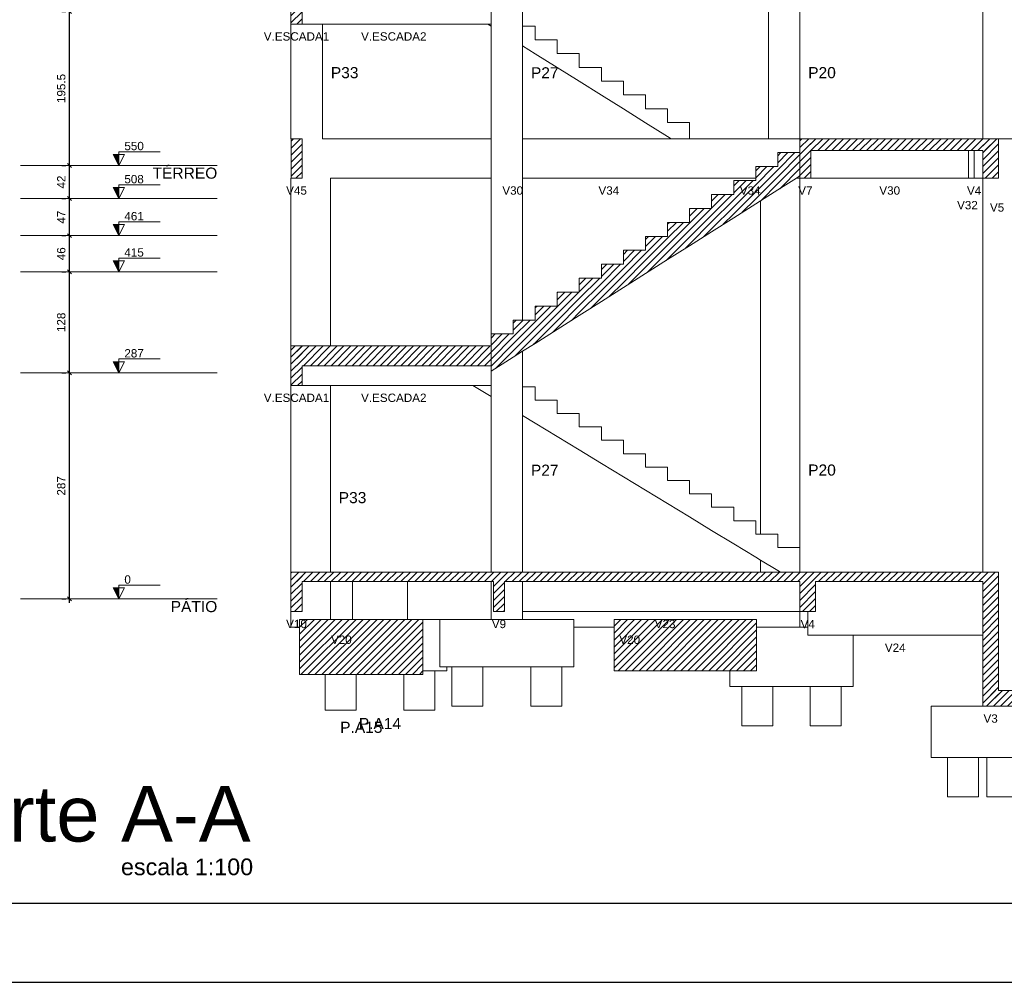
# Model space of a CAD drawing. Header units: millimetres. Extents: x 10 to 1250, y -62 to 528.
# Tile 150 of 256: x 56 to 68, y 198 to 210. Entities that reach past the tile are written whole.
import ezdxf

# ---------------------------------------------------------------- set-up
doc = ezdxf.new("R2010")
doc.units = ezdxf.units.MM
doc.header["$LTSCALE"] = 0.05
for name, color, linetype, lineweight in [('FO-Cortes', 9, 'Continuous', 5), ('FO-Cotas', 5, 'Continuous', 5), ('FO-Eixos', 5, 'Continuous', 5), ('FO-Hachuras das lajes', 1, 'Continuous', 20), ('FO-Hachuras dos pilares', 9, 'Continuous', 5), ('FO-Níveis', 9, 'Continuous', 5), ('FO-Pilares pré-moldados', 3, 'Continuous', 20), ('FO-Seção das fundações', 9, 'Continuous', 5), ('FO-Títulos', 7, 'Continuous', 5)]:
    doc.layers.add(name, color=color, linetype=linetype, lineweight=lineweight)
doc.layers.add('FOLHA_PADRÃO', color=7, linetype='Continuous')
doc.styles.add('Arial', font='arial.ttf')
doc.styles.get("Standard").update_dxf_attribs({"font": 'arial.ttf'})
doc.dimstyles.new('UM_50.000000', dxfattribs={"dimtxt": 0.18, "dimasz": 0.1, "dimexe": 0.1, "dimexo": 0.2, "dimgap": 0.1, "dimtad": 1, "dimdec": 1, "dimlfac": 50, "dimzin": 0, "dimdsep": 46, "dimtxsty": 'Standard', "dimblk": 'OBLIQUE', "dimcen": 0.09, "dimdle": 0.1, "dimadec": 1, "dimazin": 2, "dimtfac": 1, "dimtdec": 1, "dimtofl": 0, "dimtmove": 0, "dimatfit": 3, "dimldrblk": 'OBLIQUE', "dimfxl": 1, "dimtolj": 1, "dimarcsym": 1})
pattern_1 = [(45, (-127.84726, -34.92108), (-0.08838835, 0.08838835), [])]

# ---------------------------------------------------------------- blocks, each defined once
blk = doc.blocks.new('A1EST. 1500')
at = {"layer": 'FOLHA_PADRÃO', "color": 1, "linetype": 'Continuous'}
blk.add_line((0, 0), (150.008, 0), dxfattribs=at)
at = {"layer": 'FOLHA_PADRÃO', "color": 6, "linetype": 'Continuous'}
blk.add_lwpolyline([(149, 58.4), (149, 1), (1, 1), (1, 58.4), (149, 58.4)], dxfattribs=at)
blk = doc.blocks.new('_Oblique')
at = {"color": 0, "linetype": 'ByBlock', "lineweight": -2}
blk.add_line((-0.5, -0.5), (0.5, 0.5), dxfattribs=at)
blk = doc.blocks.new('*D289')
at = {"layer": 'Defpoints', "color": 0, "transparency": 16777216}
for p in [(93.066, 48.243), (93.066, 48.243), (93.066, 42.503)]:
    blk.add_point(p, dxfattribs=at)
at = {"layer": 'FO-Hachuras das lajes', "color": 0, "linetype": 'Continuous', "lineweight": -2, "transparency": 16777216}
for p, q in [((93.066, 42.403), (93.066, 48.343)), ((92.866, 48.243), (92.966, 48.243)), ((92.866, 42.503), (92.966, 42.503))]:
    blk.add_line(p, q, dxfattribs=at)
at = {"layer": 'FO-Hachuras das lajes', "color": 0, "lineweight": -2, "transparency": 16777216, "xscale": 0.1, "yscale": 0.1, "zscale": 0.1}
for p, rotation in [((93.066, 48.243), 90), ((93.066, 42.503), 270)]:
    blk.add_blockref('_Oblique', p, dxfattribs=dict(at, rotation=rotation))
at = {"layer": 'FO-Hachuras das lajes', "transparency": 16777216, "insert": (92.854, 45.373), "char_height": 0.2118, "attachment_point": 5, "rotation": 90, "style": 'Arial'}
blk.add_mtext('\\A1;287', dxfattribs=at)
blk = doc.blocks.new('*D290')
at = {"layer": 'Defpoints', "color": 0, "transparency": 16777216}
for p in [(93.066, 50.803), (93.066, 50.803), (93.066, 48.243)]:
    blk.add_point(p, dxfattribs=at)
at = {"layer": 'FO-Hachuras das lajes', "color": 0, "linetype": 'Continuous', "lineweight": -2, "transparency": 16777216}
for p, q in [((92.866, 50.803), (92.966, 50.803)), ((93.066, 48.143), (93.066, 50.903)), ((92.866, 48.243), (92.966, 48.243))]:
    blk.add_line(p, q, dxfattribs=at)
at = {"layer": 'FO-Hachuras das lajes', "color": 0, "lineweight": -2, "transparency": 16777216, "xscale": 0.1, "yscale": 0.1, "zscale": 0.1}
for p, rotation in [((93.066, 50.803), 90), ((93.066, 48.243), 270)]:
    blk.add_blockref('_Oblique', p, dxfattribs=dict(at, rotation=rotation))
at = {"layer": 'FO-Hachuras das lajes', "transparency": 16777216, "insert": (92.854, 49.523), "char_height": 0.2118, "attachment_point": 5, "rotation": 90, "style": 'Arial'}
blk.add_mtext('\\A1;128', dxfattribs=at)
blk = doc.blocks.new('*D291')
at = {"layer": 'Defpoints', "color": 0, "transparency": 16777216}
for p in [(93.066, 51.723), (93.066, 51.723), (93.066, 50.803)]:
    blk.add_point(p, dxfattribs=at)
at = {"layer": 'FO-Hachuras das lajes', "color": 0, "linetype": 'Continuous', "lineweight": -2, "transparency": 16777216}
for p, q in [((93.066, 50.703), (93.066, 51.823)), ((92.866, 51.723), (92.966, 51.723)), ((92.866, 50.803), (92.966, 50.803))]:
    blk.add_line(p, q, dxfattribs=at)
at = {"layer": 'FO-Hachuras das lajes', "color": 0, "lineweight": -2, "transparency": 16777216, "xscale": 0.1, "yscale": 0.1, "zscale": 0.1}
for p, rotation in [((93.066, 51.723), 90), ((93.066, 50.803), 270)]:
    blk.add_blockref('_Oblique', p, dxfattribs=dict(at, rotation=rotation))
at = {"layer": 'FO-Hachuras das lajes', "transparency": 16777216, "insert": (92.854, 51.263), "char_height": 0.2118, "attachment_point": 5, "rotation": 90, "style": 'Arial'}
blk.add_mtext('\\A1;46', dxfattribs=at)
blk = doc.blocks.new('*D292')
at = {"layer": 'Defpoints', "color": 0, "transparency": 16777216}
for p in [(93.066, 52.663), (93.066, 52.663), (93.066, 51.723)]:
    blk.add_point(p, dxfattribs=at)
at = {"layer": 'FO-Hachuras das lajes', "color": 0, "linetype": 'Continuous', "lineweight": -2, "transparency": 16777216}
for p, q in [((93.066, 51.623), (93.066, 52.763)), ((92.866, 52.663), (92.966, 52.663)), ((92.866, 51.723), (92.966, 51.723))]:
    blk.add_line(p, q, dxfattribs=at)
at = {"layer": 'FO-Hachuras das lajes', "color": 0, "lineweight": -2, "transparency": 16777216, "xscale": 0.1, "yscale": 0.1, "zscale": 0.1}
for p, rotation in [((93.066, 52.663), 90), ((93.066, 51.723), 270)]:
    blk.add_blockref('_Oblique', p, dxfattribs=dict(at, rotation=rotation))
at = {"layer": 'FO-Hachuras das lajes', "transparency": 16777216, "insert": (92.854, 52.193), "char_height": 0.2118, "attachment_point": 5, "rotation": 90, "style": 'Arial'}
blk.add_mtext('\\A1;47', dxfattribs=at)
blk = doc.blocks.new('*D293')
at = {"layer": 'Defpoints', "color": 0, "transparency": 16777216}
for p in [(93.066, 53.503), (93.066, 53.503), (93.066, 52.663)]:
    blk.add_point(p, dxfattribs=at)
at = {"layer": 'FO-Hachuras das lajes', "color": 0, "linetype": 'Continuous', "lineweight": -2, "transparency": 16777216}
for p, q in [((92.866, 53.503), (92.966, 53.503)), ((93.066, 52.563), (93.066, 53.603)), ((92.866, 52.663), (92.966, 52.663))]:
    blk.add_line(p, q, dxfattribs=at)
at = {"layer": 'FO-Hachuras das lajes', "color": 0, "lineweight": -2, "transparency": 16777216, "xscale": 0.1, "yscale": 0.1, "zscale": 0.1}
for p, rotation in [((93.066, 53.503), 90), ((93.066, 52.663), 270)]:
    blk.add_blockref('_Oblique', p, dxfattribs=dict(at, rotation=rotation))
at = {"layer": 'FO-Hachuras das lajes', "transparency": 16777216, "insert": (92.854, 53.083), "char_height": 0.2118, "attachment_point": 5, "rotation": 90, "style": 'Arial'}
blk.add_mtext('\\A1;42', dxfattribs=at)
blk = doc.blocks.new('*D294')
at = {"layer": 'Defpoints', "color": 0, "transparency": 16777216}
for p in [(93.066, 57.413), (93.066, 57.413), (93.066, 53.503)]:
    blk.add_point(p, dxfattribs=at)
at = {"layer": 'FO-Hachuras das lajes', "color": 0, "linetype": 'Continuous', "lineweight": -2, "transparency": 16777216}
for p, q in [((93.066, 53.403), (93.066, 57.513)), ((92.866, 57.413), (92.966, 57.413)), ((92.866, 53.503), (92.966, 53.503))]:
    blk.add_line(p, q, dxfattribs=at)
at = {"layer": 'FO-Hachuras das lajes', "color": 0, "lineweight": -2, "transparency": 16777216, "xscale": 0.1, "yscale": 0.1, "zscale": 0.1}
for p, rotation in [((93.066, 57.413), 90), ((93.066, 53.503), 270)]:
    blk.add_blockref('_Oblique', p, dxfattribs=dict(at, rotation=rotation))
at = {"layer": 'FO-Hachuras das lajes', "transparency": 16777216, "insert": (92.854, 55.458), "char_height": 0.2118, "attachment_point": 5, "rotation": 90, "style": 'Arial'}
blk.add_mtext('\\A1;195.5', dxfattribs=at)
blk = doc.blocks.new('BBBBB')
at = {"layer": 'FO-Níveis', "linetype": 'Continuous'}
h = blk.add_hatch(dxfattribs=at)
h.set_pattern_fill('ANSI31', color=256, style=0)
h.set_pattern_definition(pattern_1)
h.paths.add_polyline_path([(-29.8391, 21.4921), (-29.5591, 21.4921), (-29.5591, 22.4921), (-29.8391, 22.4921), (-29.8391, 21.4921)])
h = blk.add_hatch(dxfattribs=at)
h.set_pattern_fill('ANSI31', color=256, style=0)
h.set_pattern_definition(pattern_1)
h.paths.add_polyline_path([(-29.8385, 17.5821), (-29.5585, 17.5821), (-29.5585, 18.5821), (-29.8385, 18.5821), (-29.8385, 17.5821)])
h = blk.add_hatch(dxfattribs=at)
h.set_pattern_fill('ANSI31', color=256, style=0)
h.set_pattern_definition(pattern_1)
h.paths.add_polyline_path([(-16.9191, 18.2821), (-11.8751, 18.2821), (-11.8751, 18.5821), (-16.9191, 18.5821), (-16.9191, 18.2821)])
h = blk.add_hatch(dxfattribs=at)
h.set_pattern_fill('ANSI31', color=256, style=0)
h.set_pattern_definition(pattern_1)
h.paths.add_polyline_path([(-16.9191, 17.5821), (-16.6391, 17.5821), (-16.6391, 18.5821), (-16.9191, 18.5821), (-16.9191, 17.5821)])
h = blk.add_hatch(dxfattribs=at)
h.set_pattern_fill('ANSI31', color=256, style=0)
h.set_pattern_definition(pattern_1)
h.paths.add_polyline_path([(-12.2751, 17.5821), (-11.8751, 17.5821), (-11.8751, 18.5821), (-12.2751, 18.5821), (-12.2751, 17.5821)])
h = blk.add_hatch(dxfattribs=at)
h.set_pattern_fill('ANSI31', color=256, style=0)
h.set_pattern_definition(pattern_1)
h.paths.add_polyline_path([(-16.9191, 17.6366), (-17.4791, 17.2826), (-17.4791, 18.2281), (-16.9191, 18.2281), (-16.9191, 17.6366)])
h = blk.add_hatch(dxfattribs=at)
h.set_pattern_fill('ANSI31', color=256, style=0)
h.set_pattern_definition(pattern_1)
h.paths.add_polyline_path([(-17.4791, 17.2826), (-18.0391, 16.9286), (-18.0391, 17.8741), (-17.4791, 17.8741), (-17.4791, 17.2826)])
h = blk.add_hatch(dxfattribs=at)
h.set_pattern_fill('ANSI31', color=256, style=0)
h.set_pattern_definition(pattern_1)
h.paths.add_polyline_path([(-18.0391, 16.9286), (-18.5991, 16.5746), (-18.5991, 17.5201), (-18.0391, 17.5201), (-18.0391, 16.9286)])
h = blk.add_hatch(dxfattribs=at)
h.set_pattern_fill('ANSI31', color=256, style=0)
h.set_pattern_definition(pattern_1)
h.paths.add_polyline_path([(-18.5991, 16.5746), (-19.1591, 16.2206), (-19.1591, 17.1661), (-18.5991, 17.1661), (-18.5991, 16.5746)])
h = blk.add_hatch(dxfattribs=at)
h.set_pattern_fill('ANSI31', color=256, style=0)
h.set_pattern_definition(pattern_1)
h.paths.add_polyline_path([(-19.1591, 16.2206), (-19.7191, 15.8666), (-19.7191, 16.8121), (-19.1591, 16.8121), (-19.1591, 16.2206)])
h = blk.add_hatch(dxfattribs=at)
h.set_pattern_fill('ANSI31', color=256, style=0)
h.set_pattern_definition(pattern_1)
h.paths.add_polyline_path([(-19.7191, 15.8666), (-20.2791, 15.5126), (-20.2791, 16.4581), (-19.7191, 16.4581), (-19.7191, 15.8666)])
h = blk.add_hatch(dxfattribs=at)
h.set_pattern_fill('ANSI31', color=256, style=0)
h.set_pattern_definition(pattern_1)
h.paths.add_polyline_path([(-20.2791, 15.5126), (-20.8391, 15.1586), (-20.8391, 16.1041), (-20.2791, 16.1041), (-20.2791, 15.5126)])
h = blk.add_hatch(dxfattribs=at)
h.set_pattern_fill('ANSI31', color=256, style=0)
h.set_pattern_definition(pattern_1)
h.paths.add_polyline_path([(-20.8391, 15.1586), (-21.3991, 14.8046), (-21.3991, 15.7501), (-20.8391, 15.7501), (-20.8391, 15.1586)])
h = blk.add_hatch(dxfattribs=at)
h.set_pattern_fill('ANSI31', color=256, style=0)
h.set_pattern_definition(pattern_1)
h.paths.add_polyline_path([(-21.3991, 14.8046), (-21.9591, 14.4506), (-21.9591, 15.3961), (-21.3991, 15.3961), (-21.3991, 14.8046)])
h = blk.add_hatch(dxfattribs=at)
h.set_pattern_fill('ANSI31', color=256, style=0)
h.set_pattern_definition(pattern_1)
h.paths.add_polyline_path([(-21.9591, 14.4506), (-22.5191, 14.0966), (-22.5191, 15.0421), (-21.9591, 15.0421), (-21.9591, 14.4506)])
h = blk.add_hatch(dxfattribs=at)
h.set_pattern_fill('ANSI31', color=256, style=0)
h.set_pattern_definition(pattern_1)
h.paths.add_polyline_path([(-22.5191, 14.0966), (-23.0791, 13.7426), (-23.0791, 14.6881), (-22.5191, 14.6881), (-22.5191, 14.0966)])
h = blk.add_hatch(dxfattribs=at)
h.set_pattern_fill('ANSI31', color=256, style=0)
h.set_pattern_definition(pattern_1)
h.paths.add_polyline_path([(-23.0791, 13.7426), (-23.6391, 13.3886), (-23.6391, 14.3341), (-23.0791, 14.3341), (-23.0791, 13.7426)])
h = blk.add_hatch(dxfattribs=at)
h.set_pattern_fill('ANSI31', color=256, style=0)
h.set_pattern_definition(pattern_1)
h.paths.add_polyline_path([(-23.6391, 13.3886), (-24.1991, 13.0346), (-24.1991, 13.9801), (-23.6391, 13.9801), (-23.6391, 13.3886)])
h = blk.add_hatch(dxfattribs=at)
h.set_pattern_fill('ANSI31', color=256, style=0)
h.set_pattern_definition(pattern_1)
h.paths.add_polyline_path([(-24.1991, 13.0346), (-24.7591, 12.6806), (-24.7591, 13.6261), (-24.1991, 13.6261), (-24.1991, 13.0346)])
h = blk.add_hatch(dxfattribs=at)
h.set_pattern_fill('ANSI31', color=256, style=0)
h.set_pattern_definition(pattern_1)
h.paths.add_polyline_path([(-29.8391, 12.8221), (-24.7591, 12.8221), (-24.7591, 13.3221), (-29.8391, 13.3221), (-29.8391, 12.8221)])
h = blk.add_hatch(dxfattribs=at)
h.set_pattern_fill('ANSI31', color=256, style=0)
h.set_pattern_definition(pattern_1)
h.paths.add_polyline_path([(-29.8391, 12.3221), (-29.5591, 12.3221), (-29.5591, 13.3221), (-29.8391, 13.3221), (-29.8391, 12.3221)])
h = blk.add_hatch(dxfattribs=at)
h.set_pattern_fill('ANSI31', color=256, style=0)
h.set_pattern_definition(pattern_1)
h.paths.add_polyline_path([(-29.8391, 7.3421), (-24.4191, 7.3421), (-24.4191, 7.5821), (-29.8391, 7.5821), (-29.8391, 7.3421)])
h = blk.add_hatch(dxfattribs=at)
h.set_pattern_fill('ANSI31', color=256, style=0)
h.set_pattern_definition(pattern_1)
h.paths.add_polyline_path([(-29.8391, 6.5821), (-29.5591, 6.5821), (-29.5591, 7.5821), (-29.8391, 7.5821), (-29.8391, 6.5821)])
h = blk.add_hatch(dxfattribs=at)
h.set_pattern_fill('ANSI31', color=256, style=0)
h.set_pattern_definition(pattern_1)
h.paths.add_polyline_path([(-24.6991, 7.3421), (-16.5191, 7.3421), (-16.5191, 7.5821), (-24.6991, 7.5821), (-24.6991, 7.3421)])
h = blk.add_hatch(dxfattribs=at)
h.set_pattern_fill('ANSI31', color=256, style=0)
h.set_pattern_definition(pattern_1)
h.paths.add_polyline_path([(-24.6991, 6.5821), (-24.4191, 6.5821), (-24.4191, 7.5821), (-24.6991, 7.5821), (-24.6991, 6.5821)])
h = blk.add_hatch(dxfattribs=at)
h.set_pattern_fill('ANSI31', color=256, style=0)
h.set_pattern_definition(pattern_1)
h.paths.add_polyline_path([(-16.9191, 7.3421), (-11.8751, 7.3421), (-11.8751, 7.5821), (-16.9191, 7.5821), (-16.9191, 7.3421)])
h = blk.add_hatch(dxfattribs=at)
h.set_pattern_fill('ANSI31', color=256, style=0)
h.set_pattern_definition(pattern_1)
h.paths.add_polyline_path([(-16.9191, 6.5821), (-16.5191, 6.5821), (-16.5191, 7.5821), (-16.9191, 7.5821), (-16.9191, 6.5821)])
h = blk.add_hatch(dxfattribs=at)
h.set_pattern_fill('ANSI31', color=256, style=0)
h.set_pattern_definition(pattern_1)
h.paths.add_polyline_path([(-12.2751, 4.1821), (-11.8751, 4.1821), (-11.8751, 7.5821), (-12.2751, 7.5821), (-12.2751, 4.1821)])
h = blk.add_hatch(dxfattribs=at)
h.set_pattern_fill('ANSI31', color=256, style=0)
h.set_pattern_definition(pattern_1)
h.paths.add_polyline_path([(-29.6192, 4.9821), (-26.4871, 4.9821), (-26.4871, 6.3821), (-29.6192, 6.3821), (-29.6192, 4.9821)])
h = blk.add_hatch(dxfattribs=at)
h.set_pattern_fill('ANSI31', color=256, style=0)
h.set_pattern_definition(pattern_1)
h.paths.add_polyline_path([(-21.6374, 5.0821), (-18.0208, 5.0821), (-18.0208, 6.3821), (-21.6374, 6.3821), (-21.6374, 5.0821)])
h = blk.add_hatch(dxfattribs=at)
h.set_pattern_fill('ANSI31', color=256, style=0)
h.set_pattern_definition(pattern_1)
h.paths.add_polyline_path([(-12.2751, 4.1821), (-7.648, 4.1821), (-7.648, 4.5821), (-12.2751, 4.5821), (-12.2751, 4.1821)])
at = {"layer": 'FO-Cotas'}
for p, q in [((-23.9591, 21.4421), (-23.9591, 22.4921)), ((-17.7191, 22.4921), (-17.7191, 18.5821)), ((-16.9191, 18.5821), (-16.9191, 22.4921)), ((-12.2751, 22.4921), (-12.2751, 18.5821)), ((-24.7591, 21.7921), (-24.7591, 21.4921)), ((-29.8391, 21.4921), (-29.8391, 18.5821)), ((-29.5591, 21.4921), (-29.0391, 21.4921)), ((-29.0391, 18.5821), (-29.0391, 21.4921)), ((-29.0391, 21.4921), (-24.8451, 21.4921)), ((-24.8451, 21.4921), (-24.7591, 21.4383)), ((-24.8451, 21.4921), (-24.7591, 21.4921)), ((-24.7591, 21.4921), (-24.7591, 21.4383)), ((-24.7591, 21.4383), (-24.7591, 18.5821)), ((-23.6391, 21.4421), (-23.9591, 21.4421)), ((-23.9591, 20.9383), (-23.9591, 21.4421)), ((-23.6391, 21.0921), (-23.6391, 21.4421)), ((-23.0791, 21.0921), (-23.6391, 21.0921)), ((-23.0791, 20.7421), (-23.0791, 21.0921)), ((-23.9591, 20.9383), (-23.6391, 20.7383)), ((-23.9591, 18.5821), (-23.9591, 20.9383)), ((-23.6391, 20.7383), (-23.0791, 20.3883)), ((-22.5191, 20.7421), (-23.0791, 20.7421)), ((-22.5191, 20.3921), (-22.5191, 20.7421)), ((-23.0791, 20.3883), (-22.5191, 20.0383)), ((-21.9591, 20.3921), (-22.5191, 20.3921)), ((-21.9591, 20.0421), (-21.9591, 20.3921)), ((-22.5191, 20.0383), (-21.9591, 19.6883)), ((-21.3991, 20.0421), (-21.9591, 20.0421)), ((-21.3991, 19.6921), (-21.3991, 20.0421)), ((-21.9591, 19.6883), (-21.3991, 19.3383)), ((-20.8391, 19.6921), (-21.3991, 19.6921)), ((-20.8391, 19.3421), (-20.8391, 19.6921)), ((-21.3991, 19.3383), (-20.8391, 18.9883)), ((-20.2791, 19.3421), (-20.8391, 19.3421)), ((-20.2791, 18.9921), (-20.2791, 19.3421)), ((-20.8391, 18.9883), (-20.2791, 18.6383)), ((-19.7191, 18.9921), (-20.2791, 18.9921)), ((-19.7191, 18.5821), (-19.7191, 18.9921)), ((-28.8391, 18.5821), (-29.0391, 18.5821)), ((-24.7591, 18.5821), (-28.8391, 18.5821)), ((-24.7591, 18.5821), (-24.7591, 17.7421)), ((-20.9251, 18.5821), (-23.9591, 18.5821)), ((-23.9591, 17.7421), (-23.9591, 18.5821)), ((-20.7251, 18.5821), (-20.9251, 18.5821)), ((-20.5251, 18.5821), (-20.7251, 18.5821)), ((-20.1891, 18.5821), (-20.5251, 18.5821)), ((-20.2791, 18.6383), (-20.1891, 18.5821)), ((-19.7191, 18.5821), (-20.1891, 18.5821)), ((-19.5791, 18.5821), (-19.7191, 18.5821)), ((-19.4391, 18.5821), (-19.5791, 18.5821)), ((-17.9191, 18.5821), (-19.4391, 18.5821)), ((-17.7191, 18.5821), (-17.9191, 18.5821)), ((-16.9191, 18.5821), (-17.7191, 18.5821)), ((-11.4751, 18.5821), (-11.8751, 18.5821)), ((-12.6351, 18.2821), (-12.6351, 17.5821)), ((-12.4951, 18.2821), (-12.4951, 17.5821)), ((-29.8391, 17.5821), (-29.8391, 16.8021)), ((-28.8391, 17.5821), (-24.7591, 17.5821)), ((-28.8391, 16.8021), (-28.8391, 17.5821)), ((-24.7591, 17.7421), (-24.7591, 17.5821)), ((-24.7591, 17.5821), (-24.7591, 16.8021)), ((-23.9591, 17.5821), (-23.9591, 17.7421)), ((-23.9591, 17.5821), (-20.9251, 17.5821)), ((-23.9591, 16.8021), (-23.9591, 17.5821)), ((-20.9251, 17.5821), (-20.7251, 17.5821)), ((-20.7251, 17.5821), (-20.5251, 17.5821)), ((-20.5251, 17.5821), (-19.7191, 17.5821)), ((-19.7191, 17.5821), (-19.5791, 17.5821)), ((-19.5791, 17.5821), (-19.4391, 17.5821)), ((-19.4391, 17.5821), (-18.0391, 17.5821)), ((-17.0053, 17.5821), (-16.9191, 17.5821)), ((-16.9191, 16.8021), (-16.9191, 17.5821)), ((-16.6391, 17.5821), (-12.6351, 17.5821)), ((-12.6351, 17.5821), (-12.4951, 17.5821)), ((-12.4951, 17.5821), (-12.3551, 17.5821)), ((-12.3551, 17.5821), (-12.2751, 17.5821)), ((-12.2751, 17.5821), (-12.2751, 16.8021)), ((-17.9191, 17.0045), (-17.9191, 16.8021)), ((-29.8391, 16.8021), (-29.8391, 15.8821)), ((-28.8391, 15.8821), (-28.8391, 16.8021)), ((-24.7591, 16.8021), (-24.7591, 15.8821)), ((-23.9591, 15.8821), (-23.9591, 16.8021)), ((-17.9191, 16.8021), (-17.9191, 15.8821)), ((-16.9191, 15.8821), (-16.9191, 16.8021)), ((-12.2751, 16.8021), (-12.2751, 15.8821)), ((-29.8391, 15.8821), (-29.8391, 13.3221)), ((-28.8391, 13.3221), (-28.8391, 15.8821)), ((-24.7591, 15.8821), (-24.7591, 13.6261)), ((-23.9591, 13.9801), (-23.9591, 15.8821)), ((-17.9191, 15.8821), (-17.9191, 13.3221)), ((-16.9191, 13.3221), (-16.9191, 15.8821)), ((-12.2751, 15.8821), (-12.2751, 13.3221)), ((-17.9191, 13.3221), (-17.9191, 8.5481)), ((-16.9191, 8.2081), (-16.9191, 13.3221)), ((-12.2751, 13.3221), (-12.2751, 7.5821)), ((-23.9591, 12.2881), (-23.9591, 13.1863)), ((-24.7591, 12.6806), (-24.7591, 12.6281)), ((-24.7591, 12.6281), (-24.7591, 12.3221)), ((-29.8391, 12.3221), (-29.8391, 10.5821)), ((-29.5591, 12.3221), (-28.8391, 12.3221)), ((-28.8391, 7.5821), (-28.8391, 12.3221)), ((-28.8391, 12.3221), (-25.2185, 12.3221)), ((-25.2185, 12.3221), (-24.7591, 12.0432)), ((-25.2185, 12.3221), (-24.7591, 12.3221)), ((-24.7591, 12.3221), (-24.7591, 12.0432)), ((-23.6391, 12.2881), (-23.9591, 12.2881)), ((-23.9591, 11.5575), (-23.9591, 12.2881)), ((-23.6391, 11.9481), (-23.6391, 12.2881)), ((-24.7591, 12.0432), (-24.7591, 7.5821)), ((-23.0791, 11.9481), (-23.6391, 11.9481)), ((-23.0791, 11.6081), (-23.0791, 11.9481)), ((-23.9591, 11.5575), (-23.6391, 11.3632)), ((-23.9591, 7.5821), (-23.9591, 11.5575)), ((-22.5191, 11.6081), (-23.0791, 11.6081)), ((-22.5191, 11.2681), (-22.5191, 11.6081)), ((-23.6391, 11.3632), (-23.0791, 11.0232)), ((-21.9591, 11.2681), (-22.5191, 11.2681)), ((-21.9591, 10.9281), (-21.9591, 11.2681)), ((-23.0791, 11.0232), (-22.5191, 10.6832)), ((-21.3991, 10.9281), (-21.9591, 10.9281)), ((-21.3991, 10.5881), (-21.3991, 10.9281)), ((-29.8391, 10.5821), (-29.8391, 9.5821)), ((-22.5191, 10.6832), (-21.9591, 10.3432)), ((-20.8391, 10.5881), (-21.3991, 10.5881)), ((-20.8391, 10.2481), (-20.8391, 10.5881)), ((-21.9591, 10.3432), (-21.3991, 10.0032)), ((-21.3991, 10.0032), (-20.8391, 9.6632)), ((-20.2791, 10.2481), (-20.8391, 10.2481)), ((-20.2791, 9.9081), (-20.2791, 10.2481)), ((-19.7191, 9.9081), (-20.2791, 9.9081)), ((-19.7191, 9.5681), (-19.7191, 9.9081)), ((-29.8391, 9.5821), (-29.8391, 7.5821)), ((-20.8391, 9.6632), (-20.2791, 9.3232)), ((-19.1591, 9.5681), (-19.7191, 9.5681)), ((-19.1591, 9.2281), (-19.1591, 9.5681)), ((-20.2791, 9.3232), (-19.7191, 8.9832)), ((-18.5991, 9.2281), (-19.1591, 9.2281)), ((-18.5991, 8.8881), (-18.5991, 9.2281)), ((-19.7191, 8.9832), (-19.1591, 8.6432)), ((-18.0391, 8.8881), (-18.5991, 8.8881)), ((-18.0391, 8.5481), (-18.0391, 8.8881)), ((-19.1591, 8.6432), (-18.5991, 8.3032)), ((-17.9191, 8.5481), (-18.0391, 8.5481)), ((-17.4791, 8.5481), (-17.9191, 8.5481)), ((-17.4791, 8.2081), (-17.4791, 8.5481)), ((-18.5991, 8.3032), (-18.0391, 7.9632)), ((-16.9191, 8.2081), (-17.4791, 8.2081)), ((-16.9191, 7.5821), (-16.9191, 8.2081)), ((-18.0391, 7.9632), (-17.9191, 7.8903)), ((-17.9191, 7.8903), (-17.9191, 7.5821)), ((-17.9191, 7.8903), (-17.4791, 7.6232)), ((-17.4791, 7.6232), (-17.4115, 7.5821)), ((-28.8391, 7.3421), (-28.8391, 6.3821)), ((-28.2803, 7.3421), (-28.2803, 6.3821)), ((-26.8803, 6.3821), (-26.8803, 7.3421)), ((-24.7591, 7.3421), (-24.7591, 6.3821)), ((-23.9591, 6.5821), (-23.9591, 7.3421)), ((-29.8391, 6.5821), (-29.8391, 6.1821)), ((-23.9591, 6.5821), (-20.8651, 6.5821)), ((-23.9591, 6.3821), (-23.9591, 6.5821)), ((-20.8651, 6.5821), (-20.7251, 6.5821)), ((-20.7251, 6.5821), (-20.5851, 6.5821)), ((-20.5851, 6.5821), (-17.9191, 6.5821)), ((-17.9191, 6.5821), (-16.9191, 6.5821)), ((-16.9191, 6.1821), (-16.9191, 6.5821)), ((-16.7191, 6.5821), (-16.7191, 6.1821)), ((-26.0591, 6.3821), (-26.4871, 6.3821)), ((-26.0591, 6.3821), (-26.0591, 6.1821)), ((-25.8803, 6.3821), (-26.0591, 6.3821)), ((-24.7591, 6.3821), (-25.8803, 6.3821)), ((-24.5591, 6.3821), (-24.7591, 6.3821)), ((-23.9591, 6.3821), (-24.5591, 6.3821)), ((-22.6591, 6.3821), (-23.9591, 6.3821)), ((-22.6591, 6.1821), (-22.6591, 6.3821)), ((-29.6192, 6.1821), (-29.8391, 6.1821)), ((-26.0591, 6.1821), (-26.0591, 5.1821)), ((-22.6591, 6.1821), (-21.6374, 6.1821)), ((-22.6591, 5.1821), (-22.6591, 6.1821)), ((-17.9191, 6.1821), (-18.0208, 6.1821)), ((-16.9191, 6.1821), (-17.9191, 6.1821)), ((-16.7191, 6.1821), (-16.9191, 6.1821)), ((-16.7191, 6.1821), (-16.7191, 5.9821)), ((-16.7191, 5.9821), (-15.5644, 5.9821)), ((-15.5644, 4.6821), (-15.5644, 5.9821)), ((-15.5644, 5.9821), (-12.2751, 5.9821)), ((-26.1864, 5.0821), (-26.4871, 5.0821)), ((-26.1864, 5.0821), (-26.1864, 4.0821)), ((-25.8803, 5.0821), (-26.1864, 5.0821)), ((-25.8803, 5.1821), (-26.0591, 5.1821)), ((-25.8803, 5.0821), (-25.8803, 5.1821)), ((-25.753, 5.1821), (-25.8803, 5.1821)), ((-25.753, 4.1821), (-25.753, 5.1821)), ((-24.9652, 5.1821), (-25.753, 5.1821)), ((-24.9652, 5.1821), (-24.9652, 4.1821)), ((-23.753, 5.1821), (-24.9652, 5.1821)), ((-23.753, 4.1821), (-23.753, 5.1821)), ((-22.9652, 5.1821), (-23.753, 5.1821)), ((-22.9652, 5.1821), (-22.9652, 4.1821)), ((-22.6591, 5.1821), (-22.9652, 5.1821)), ((-18.6964, 5.0821), (-18.6964, 4.6821)), ((-28.9742, 4.0821), (-28.9742, 4.9821)), ((-28.1864, 4.9821), (-28.1864, 4.0821)), ((-26.9742, 4.0821), (-26.9742, 4.9821)), ((-18.3904, 4.6821), (-18.6964, 4.6821)), ((-18.3904, 3.6821), (-18.3904, 4.6821)), ((-17.6025, 4.6821), (-18.3904, 4.6821)), ((-17.6025, 4.6821), (-17.6025, 3.6821)), ((-16.6583, 4.6821), (-17.6025, 4.6821)), ((-16.6583, 3.6821), (-16.6583, 4.6821)), ((-15.8705, 4.6821), (-16.6583, 4.6821)), ((-15.8705, 4.6821), (-15.8705, 3.6821)), ((-15.5644, 4.6821), (-15.8705, 4.6821)), ((-28.1864, 4.0821), (-28.9742, 4.0821)), ((-26.1864, 4.0821), (-26.9742, 4.0821)), ((-24.9652, 4.1821), (-25.753, 4.1821)), ((-22.9652, 4.1821), (-23.753, 4.1821)), ((-13.5834, 4.1821), (-13.5834, 2.8821)), ((-12.2751, 4.1821), (-13.5834, 4.1821)), ((-17.6025, 3.6821), (-18.3904, 3.6821)), ((-15.8705, 3.6821), (-16.6583, 3.6821)), ((-13.169, 2.8821), (-13.5834, 2.8821)), ((-13.169, 1.8821), (-13.169, 2.8821)), ((-12.3812, 2.8821), (-13.169, 2.8821)), ((-12.3812, 2.8821), (-12.3812, 1.8821)), ((-12.169, 2.8821), (-12.3812, 2.8821)), ((-12.169, 1.8821), (-12.169, 2.8821)), ((-11.3812, 2.8821), (-12.169, 2.8821)), ((-12.3812, 1.8821), (-13.169, 1.8821)), ((-11.3812, 1.8821), (-12.169, 1.8821))]:
    blk.add_line(p, q, dxfattribs=at)
at = {"layer": 'FO-Títulos'}
for p, q in [((-29.8391, 22.1921), (-29.8391, 21.4921)), ((-29.5591, 21.4921), (-29.5591, 22.1921)), ((-29.8391, 21.4921), (-29.6991, 21.4921)), ((-29.6991, 21.4921), (-29.5591, 21.4921)), ((-29.8385, 18.5821), (-29.8385, 17.7421)), ((-29.5591, 18.5821), (-29.8385, 18.5821)), ((-29.5585, 18.5821), (-29.5591, 18.5821)), ((-29.5585, 17.7421), (-29.5585, 18.5821)), ((-16.9191, 18.5821), (-16.9191, 18.2821)), ((-16.7791, 18.5821), (-16.9191, 18.5821)), ((-16.6391, 18.5821), (-16.7791, 18.5821)), ((-12.6351, 18.5821), (-16.6391, 18.5821)), ((-12.4951, 18.5821), (-12.6351, 18.5821)), ((-12.3551, 18.5821), (-12.4951, 18.5821)), ((-12.2751, 18.5821), (-12.3551, 18.5821)), ((-12.0751, 18.5821), (-12.2751, 18.5821)), ((-11.8751, 18.5821), (-12.0751, 18.5821)), ((-11.8751, 18.2821), (-11.8751, 18.5821)), ((-16.9191, 18.2821), (-16.9191, 18.2281)), ((-16.6391, 17.5821), (-16.6391, 18.2821)), ((-16.6391, 18.2821), (-12.6351, 18.2821)), ((-12.6351, 18.2821), (-12.4951, 18.2821)), ((-12.4951, 18.2821), (-12.3551, 18.2821)), ((-12.3551, 18.2821), (-12.2751, 18.2821)), ((-12.2751, 18.2821), (-12.2751, 17.7421)), ((-11.8751, 17.7421), (-11.8751, 18.2821)), ((-17.4791, 18.2281), (-16.9191, 18.2281)), ((-17.4791, 17.8741), (-17.4791, 18.2281)), ((-16.9191, 18.2281), (-16.9191, 17.7421)), ((-18.0391, 17.8741), (-17.9191, 17.8741)), ((-18.0391, 17.5821), (-18.0391, 17.8741)), ((-17.9191, 17.8741), (-17.4791, 17.8741)), ((-29.8385, 17.7421), (-29.8385, 17.5821)), ((-29.8385, 17.5821), (-29.5591, 17.5821)), ((-29.5591, 17.5821), (-29.5585, 17.5821)), ((-29.5585, 17.5821), (-29.5585, 17.7421)), ((-18.5991, 17.5201), (-18.0391, 17.5201)), ((-18.5991, 17.1661), (-18.5991, 17.5201)), ((-18.0391, 17.5201), (-18.0391, 17.5821)), ((-17.0053, 17.5821), (-17.4791, 17.2826)), ((-16.9191, 17.6366), (-17.0053, 17.5821)), ((-16.9191, 17.7421), (-16.9191, 17.6366)), ((-16.9191, 17.6366), (-16.9191, 17.5821)), ((-16.9191, 17.5821), (-16.7791, 17.5821)), ((-16.7791, 17.5821), (-16.6391, 17.5821)), ((-12.2751, 17.7421), (-12.2751, 17.5821)), ((-12.2751, 17.5821), (-12.0751, 17.5821)), ((-12.0751, 17.5821), (-11.8751, 17.5821)), ((-11.8751, 17.5821), (-11.8751, 17.7421)), ((-17.4791, 17.2826), (-17.9191, 17.0045)), ((-19.1591, 17.1661), (-18.5991, 17.1661)), ((-19.1591, 16.8121), (-19.1591, 17.1661)), ((-17.9191, 17.0045), (-18.0391, 16.9286)), ((-19.7191, 16.8121), (-19.1591, 16.8121)), ((-19.7191, 16.4581), (-19.7191, 16.8121)), ((-18.0391, 16.9286), (-18.5991, 16.5746)), ((-18.5991, 16.5746), (-19.1591, 16.2206)), ((-20.2791, 16.4581), (-19.7191, 16.4581)), ((-20.2791, 16.1041), (-20.2791, 16.4581)), ((-20.8391, 15.7501), (-20.8391, 16.1041)), ((-20.8391, 16.1041), (-20.2791, 16.1041)), ((-19.1591, 16.2206), (-19.7191, 15.8666)), ((-21.3991, 15.7501), (-20.8391, 15.7501)), ((-21.3991, 15.3961), (-21.3991, 15.7501)), ((-19.7191, 15.8666), (-20.2791, 15.5126)), ((-20.2791, 15.5126), (-20.8391, 15.1586)), ((-21.9591, 15.3961), (-21.3991, 15.3961)), ((-21.9591, 15.0421), (-21.9591, 15.3961)), ((-22.5191, 15.0421), (-21.9591, 15.0421)), ((-22.5191, 14.6881), (-22.5191, 15.0421)), ((-20.8391, 15.1586), (-21.3991, 14.8046)), ((-21.3991, 14.8046), (-21.9591, 14.4506)), ((-23.0791, 14.6881), (-22.5191, 14.6881)), ((-23.0791, 14.3341), (-23.0791, 14.6881)), ((-23.6391, 14.3341), (-23.0791, 14.3341)), ((-23.6391, 13.9801), (-23.6391, 14.3341)), ((-21.9591, 14.4506), (-22.5191, 14.0966)), ((-22.5191, 14.0966), (-23.0791, 13.7426)), ((-24.1991, 13.9801), (-23.9591, 13.9801)), ((-24.1991, 13.6261), (-24.1991, 13.9801)), ((-23.9591, 13.9801), (-23.6391, 13.9801)), ((-24.7591, 13.6261), (-24.1991, 13.6261)), ((-24.7591, 13.3221), (-24.7591, 13.6261)), ((-23.0791, 13.7426), (-23.6391, 13.3886)), ((-29.8391, 13.3221), (-29.8391, 12.8221)), ((-29.6991, 13.3221), (-29.8391, 13.3221)), ((-29.5591, 13.3221), (-29.6991, 13.3221)), ((-28.8391, 13.3221), (-29.5591, 13.3221)), ((-24.7591, 13.3221), (-28.8391, 13.3221)), ((-24.7591, 12.9681), (-24.7591, 13.3221)), ((-23.6391, 13.3886), (-23.9591, 13.1863)), ((-24.1991, 13.0346), (-24.7591, 12.6806)), ((-23.9591, 13.1863), (-24.1991, 13.0346)), ((-29.8391, 12.8221), (-29.8391, 12.3221)), ((-29.5591, 12.3221), (-29.5591, 12.8221)), ((-29.5591, 12.8221), (-28.8391, 12.8221)), ((-28.8391, 12.8221), (-25.3191, 12.8221)), ((-25.3191, 12.8221), (-24.7591, 12.8221)), ((-24.7591, 12.8221), (-24.7591, 12.9681)), ((-24.7591, 12.6806), (-24.7591, 12.8221)), ((-29.8391, 12.3221), (-29.6991, 12.3221)), ((-29.6991, 12.3221), (-29.5591, 12.3221)), ((-29.8391, 7.5821), (-29.8391, 7.3421)), ((-29.5591, 7.5821), (-29.8391, 7.5821)), ((-29.4391, 7.5821), (-29.5591, 7.5821)), ((-28.8391, 7.5821), (-29.4391, 7.5821)), ((-28.2803, 7.5821), (-28.8391, 7.5821)), ((-26.8803, 7.5821), (-28.2803, 7.5821)), ((-24.7591, 7.5821), (-26.8803, 7.5821)), ((-24.6991, 7.5821), (-24.7591, 7.5821)), ((-24.5591, 7.5821), (-24.6991, 7.5821)), ((-24.4191, 7.5821), (-24.5591, 7.5821)), ((-23.9591, 7.5821), (-24.4191, 7.5821)), ((-20.8651, 7.5821), (-23.9591, 7.5821)), ((-20.7251, 7.5821), (-20.8651, 7.5821)), ((-20.5851, 7.5821), (-20.7251, 7.5821)), ((-17.9191, 7.5821), (-20.5851, 7.5821)), ((-17.4115, 7.5821), (-17.9191, 7.5821)), ((-16.9191, 7.5821), (-17.4115, 7.5821)), ((-16.7191, 7.5821), (-16.9191, 7.5821)), ((-16.5191, 7.5821), (-16.7191, 7.5821)), ((-12.7151, 7.5821), (-16.5191, 7.5821)), ((-12.5151, 7.5821), (-12.7151, 7.5821)), ((-12.3151, 7.5821), (-12.5151, 7.5821)), ((-12.2751, 7.5821), (-12.3151, 7.5821)), ((-12.0751, 7.5821), (-12.2751, 7.5821)), ((-11.8751, 7.5821), (-12.0751, 7.5821)), ((-11.8751, 7.3421), (-11.8751, 7.5821)), ((-29.8391, 7.3421), (-29.8391, 6.5821)), ((-29.5591, 6.5821), (-29.5591, 7.3421)), ((-29.5591, 7.3421), (-29.4391, 7.3421)), ((-29.4391, 7.3421), (-28.8391, 7.3421)), ((-28.8391, 7.3421), (-28.2803, 7.3421)), ((-28.2803, 7.3421), (-26.8803, 7.3421)), ((-26.8803, 7.3421), (-24.7591, 7.3421)), ((-24.7591, 7.3421), (-24.6991, 7.3421)), ((-24.6991, 7.3421), (-24.6991, 6.5821)), ((-24.4191, 6.5821), (-24.4191, 7.3421)), ((-24.4191, 7.3421), (-23.9591, 7.3421)), ((-23.9591, 7.3421), (-20.8651, 7.3421)), ((-20.8651, 7.3421), (-20.7251, 7.3421)), ((-20.7251, 7.3421), (-20.5851, 7.3421)), ((-20.5851, 7.3421), (-17.9191, 7.3421)), ((-17.9191, 7.3421), (-17.0162, 7.3421)), ((-17.0162, 7.3421), (-16.9191, 7.3421)), ((-16.9191, 7.3421), (-16.9191, 7.2832)), ((-16.9191, 7.2832), (-16.9191, 6.5821)), ((-16.5191, 6.5821), (-16.5191, 7.3421)), ((-16.5191, 7.3421), (-12.7151, 7.3421)), ((-12.7151, 7.3421), (-12.5151, 7.3421)), ((-12.5151, 7.3421), (-12.3151, 7.3421)), ((-12.3151, 7.3421), (-12.2751, 7.3421)), ((-12.2751, 7.3421), (-12.2751, 6.5821)), ((-11.8751, 6.5821), (-11.8751, 7.3421)), ((-29.8391, 6.5821), (-29.5591, 6.5821)), ((-24.6991, 6.5821), (-24.5591, 6.5821)), ((-24.5591, 6.5821), (-24.4191, 6.5821)), ((-16.9191, 6.5821), (-16.7191, 6.5821)), ((-16.7191, 6.5821), (-16.5191, 6.5821)), ((-12.2751, 6.5821), (-12.2751, 6.3821)), ((-11.8751, 6.3821), (-11.8751, 6.5821)), ((-29.6192, 6.3821), (-29.6192, 6.1821)), ((-29.2803, 6.3821), (-29.6192, 6.3821)), ((-28.8391, 6.3821), (-29.2803, 6.3821)), ((-28.2803, 6.3821), (-28.8391, 6.3821)), ((-26.8803, 6.3821), (-28.2803, 6.3821)), ((-26.4871, 6.3821), (-26.8803, 6.3821)), ((-26.4871, 6.1821), (-26.4871, 6.3821)), ((-21.6374, 6.3821), (-21.6374, 6.1821)), ((-20.7251, 6.3821), (-21.6374, 6.3821)), ((-18.0208, 6.3821), (-20.7251, 6.3821)), ((-18.0208, 6.1821), (-18.0208, 6.3821)), ((-12.2751, 6.3821), (-12.2751, 5.9821)), ((-11.8751, 4.5821), (-11.8751, 6.3821)), ((-29.6192, 6.1821), (-29.6192, 4.9821)), ((-26.4871, 5.0821), (-26.4871, 6.1821)), ((-21.6374, 6.1821), (-21.6374, 5.0821)), ((-18.0208, 5.0821), (-18.0208, 6.1821)), ((-12.2751, 5.9821), (-12.2751, 4.5821)), ((-26.4871, 4.9821), (-26.4871, 5.0821)), ((-18.6964, 5.0821), (-21.6374, 5.0821)), ((-18.0208, 5.0821), (-18.6964, 5.0821)), ((-28.9742, 4.9821), (-29.6192, 4.9821)), ((-28.1864, 4.9821), (-28.9742, 4.9821)), ((-26.9742, 4.9821), (-28.1864, 4.9821)), ((-26.4871, 4.9821), (-26.9742, 4.9821)), ((-12.2751, 4.5821), (-12.2751, 4.1821)), ((-11.2751, 4.5821), (-11.8751, 4.5821)), ((-12.2751, 4.1821), (-11.8751, 4.1821)), ((-11.8751, 4.1821), (-11.2751, 4.1821))]:
    blk.add_line(p, q, dxfattribs=at)
at = {"layer": 'FO-Pilares pré-moldados', "char_height": 0.2824, "line_spacing_factor": 0.798, "style": 'Arial'}
for s, insert, attachment_point in [('P33', (-28.8273, 20.1135), 7), ('P27', (-23.7473, 20.1135), 7), ('P20', (-16.7073, 20.1135), 7), ('P27', (-23.7473, 10.0285), 7), ('P20', (-16.7073, 10.0285), 7), ('P33', (-28.6273, 9.3285), 7), ('P.A15', (-28.0532, 3.4995), 8), ('P.A14', (-27.5803, 3.5995), 8)]:
    blk.add_mtext(s, dxfattribs=dict(at, insert=insert, attachment_point=attachment_point))
at = {"layer": 'FO-Seção das fundações', "char_height": 0.2118, "attachment_point": 8, "line_spacing_factor": 0.798, "style": 'Arial'}
for s, insert in [('V.ESCADA1', (-29.6991, 21.0685)), ('V.ESCADA2', (-27.2291, 21.0685)), ('V45', (-29.6985, 17.1585)), ('V30', (-24.2091, 17.1585)), ('V34', (-21.7691, 17.1585)), ('V34', (-18.1791, 17.1585)), ('V7', (-16.7791, 17.1585)), ('V30', (-14.6371, 17.1585)), ('V4', (-12.4951, 17.1585)), ('V32', (-12.6638, 16.7867)), ('V5', (-11.9118, 16.7279)), ('V.ESCADA1', (-29.6991, 11.8985)), ('V.ESCADA2', (-27.2291, 11.8985)), ('V10', (-29.6991, 6.1585)), ('V9', (-24.5591, 6.1585)), ('V23', (-20.3391, 6.1585)), ('V4', (-16.7191, 6.1585)), ('V20', (-28.5597, 5.7585)), ('V20', (-21.2391, 5.7585)), ('V24', (-14.4971, 5.5585)), ('V3', (-12.0751, 3.7585))]:
    blk.add_mtext(s, dxfattribs=dict(at, insert=insert))
blk = doc.blocks.new('AAA')
at = {"layer": 'FO-Cortes', "linetype": 'Continuous'}
for points in [[(-2.5, 18.5821), (-2.5, 18.8621), (-2.64, 18.8621), (-2.5, 18.5821)], [(-2.5, 17.7421), (-2.5, 18.0221), (-2.64, 18.0221), (-2.5, 17.7421)], [(-2.5, 16.8021), (-2.5, 17.0821), (-2.64, 17.0821), (-2.5, 16.8021)], [(-2.5, 15.8821), (-2.5, 16.1621), (-2.64, 16.1621), (-2.5, 15.8821)], [(-2.5, 13.3221), (-2.5, 13.6021), (-2.64, 13.6021), (-2.5, 13.3221)], [(-2.5, 7.5821), (-2.5, 7.8621), (-2.64, 7.8621), (-2.5, 7.5821)]]:
    blk.add_hatch(color=256, dxfattribs=at).paths.add_polyline_path(points)
at = {"layer": 'FO-Cortes'}
for points in [[(-2.5, 18.5821), (-2.36, 18.8621), (-2.64, 18.8621), (-2.5, 18.5821), (-2.5, 18.9321), (-1.45, 18.9321)], [(-2.5, 17.7421), (-2.36, 18.0221), (-2.64, 18.0221), (-2.5, 17.7421), (-2.5, 18.0921), (-1.45, 18.0921)], [(-2.5, 16.8021), (-2.36, 17.0821), (-2.64, 17.0821), (-2.5, 16.8021), (-2.5, 17.1521), (-1.45, 17.1521)], [(-2.5, 15.8821), (-2.36, 16.1621), (-2.64, 16.1621), (-2.5, 15.8821), (-2.5, 16.2321), (-1.45, 16.2321)], [(-2.5, 13.3221), (-2.36, 13.6021), (-2.64, 13.6021), (-2.5, 13.3221), (-2.5, 13.6721), (-1.45, 13.6721)], [(-2.5, 7.5821), (-2.36, 7.8621), (-2.64, 7.8621), (-2.5, 7.5821), (-2.5, 7.9321), (-1.45, 7.9321)]]:
    blk.add_lwpolyline(points, dxfattribs=at)
at = {"layer": 'FO-Eixos', "linetype": 'Continuous'}
for p, q in [((-5, 18.5821), (0, 18.5821)), ((-5, 17.7421), (0, 17.7421)), ((-5, 16.8021), (0, 16.8021)), ((-5, 15.8821), (0, 15.8821)), ((-5, 13.3221), (0, 13.3221)), ((-5, 7.5821), (0, 7.5821))]:
    blk.add_line(p, q, dxfattribs=at)
at = {"layer": 'FO-Cortes', "char_height": 0.2118, "attachment_point": 7, "line_spacing_factor": 0.798, "style": 'Arial'}
for s, insert in [('550', (-2.36, 18.9671)), ('508', (-2.36, 18.1271)), ('461', (-2.36, 17.1871)), ('415', (-2.36, 16.2671)), ('287', (-2.36, 13.7071)), ('0', (-2.36, 7.9671))]:
    blk.add_mtext(s, dxfattribs=dict(at, insert=insert))
at = {"layer": 'FO-Cortes', "linetype": 'Continuous', "char_height": 0.2824, "attachment_point": 9, "line_spacing_factor": 0.798, "style": 'Arial'}
for s, insert in [('TÉRREO', (0, 18.2432)), ('PÁTIO', (0, 7.2432))]:
    blk.add_mtext(s, dxfattribs=dict(at, insert=insert))
at = {"layer": 'FO-Hachuras das lajes', "linetype": 'Continuous'}
for base, p1, p2, picture, middle in [((-3.75, 22.4921), (-3.75, 18.5821), (-3.75, 22.4921), '*D294', (-3.9618, 20.5371)), ((-3.75, 18.5821), (-3.75, 17.7421), (-3.75, 18.5821), '*D293', (-3.9618, 18.1621)), ((-3.75, 17.7421), (-3.75, 16.8021), (-3.75, 17.7421), '*D292', (-3.9618, 17.2721)), ((-3.75, 16.8021), (-3.75, 15.8821), (-3.75, 16.8021), '*D291', (-3.9618, 16.3421)), ((-3.75, 15.8821), (-3.75, 13.3221), (-3.75, 15.8821), '*D290', (-3.9618, 14.6021)), ((-3.75, 13.3221), (-3.75, 7.5821), (-3.75, 13.3221), '*D289', (-3.9618, 10.4521))]:
    dim = blk.add_linear_dim(base=base, p1=p1, p2=p2, angle=90, dimstyle='UM_50.000000', override={"dimtxt": 0.2118, "dimasz": 0.1, "dimexe": 0.1, "dimexo": 0.2, "dimtad": 1, "dimtih": 0, "dimtoh": 0, "dimdec": 1, "dimlfac": 50, "dimzin": 8, "dimtxsty": 'Arial', "dimblk": 'Oblique', "dimblk1": 'Oblique', "dimblk2": 'Oblique', "dimsah": 1, "dimdle": 0.1, "dimse1": 0, "dimse2": 0, "dimclrt": 256, "dimadec": 1, "dimazin": 3, "dimtmove": 2, "dimldrblk": 'Oblique'}, dxfattribs=at)
    dim.commit()
    dim.dimension.update_dxf_attribs({"geometry": picture, "text_midpoint": middle, "dimtype": 128, "text_rotation": 90, "insert": (-96.8156, -34.9211)})

msp = doc.modelspace()

# ---------------------------------------------------------------- block references
msp.add_blockref('A1EST. 1500', (10.3174, 197.8364))
at = {"xscale": 0.5, "yscale": 0.5, "zscale": 0.5}
for name, p in [('BBBBB', (74.0803, 199.2495)), ('AAA', (58.2255, 198.9095))]:
    msp.add_blockref(name, p, dxfattribs=at)

# ---------------------------------------------------------------- texts
at = {"layer": 'FO-Hachuras dos pilares', "linetype": 'Continuous', "insert": (58.6482, 199.6123), "char_height": 0.706, "width": 8.895121, "attachment_point": 9, "line_spacing_factor": 0.798, "style": 'Arial'}
msp.add_mtext('Corte A-A', dxfattribs=at)
at = {"layer": 'FO-Hachuras dos pilares', "linetype": 'Continuous', "insert": (58.6804, 199.1924), "char_height": 0.2118, "attachment_point": 9, "line_spacing_factor": 0.798, "style": 'Arial'}
msp.add_mtext('escala 1:100', dxfattribs=at)

doc.saveas('drawing.dxf')
